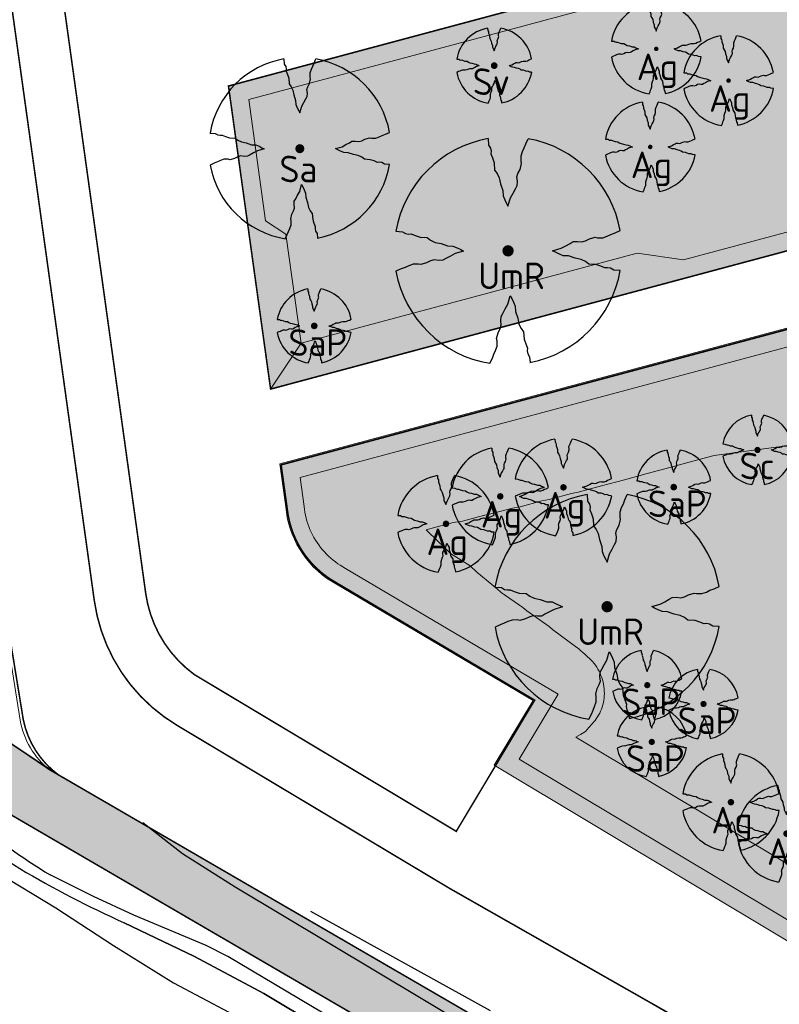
# Model space of a CAD drawing. Header units: metres. Extents: x 102000 to 105000, y 414600 to 420766.
# Tile 97 of 256: x 102965 to 103015, y 418206 to 418271. Entities that reach past the tile are written whole.
import ezdxf

# ---------------------------------------------------------------- set-up
doc = ezdxf.new("R2010")
doc.units = ezdxf.units.M
doc.layers.get('0').update_dxf_attribs({"color": 8})
for name, color, linetype, lineweight in [('00-Ontwerp DKIV', 8, 'Continuous', 0), ('N-GV-GR-BOOM-S', 7, 'Continuous', 25), ('N-WE-GR-BOOM-T35-500', 50, 'Continuous', 35), ('N-WE-GR-GRAS-A', 252, 'Continuous', 18), ('N-WE-GR-GRAS-G', 8, 'Continuous', 18), ('N-WE-GR-OEVERBEPLANTING-A', 252, 'Continuous', 18), ('N-WE-GR-OEVERBEPLANTING-G', 7, 'Continuous', 18)]:
    doc.layers.add(name, color=color, linetype=linetype, lineweight=lineweight)
doc.layers.add('N-WE-GW-WATERGANG_SLOOT_INSTEEK-G', color=7, linetype='Continuous', lineweight=5, true_color=0x00ff01)
doc.styles.add('NLCS-ISO-M500-T35', font='NLCS-ISO.ttf', dxfattribs={"height": 1.75})
pattern_1 = [(0, (0, 0), (2.5, 2.5), [0.3, -2]), (45, (1, 0.5), (-0.2828427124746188, 4.666904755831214), [0.3, -2]), (29.99999999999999, (0.1999999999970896, 0.2999999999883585), (0.5686533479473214, 3.215063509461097), [0.3, -2]), (15, (0.8000000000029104, 1.200000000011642), (0.9640675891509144, 1.811235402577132), [0.3, -2]), (135, (0.3999999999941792, 5), (-0.07071067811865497, -1.626345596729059), [0.3, -2]), (150, (3, 1), (0.5392304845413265, -1.466025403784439), [0.3, -2]), (165, (0.6000000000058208, 0.09999999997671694), (0.358630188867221, -1.752536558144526), [0.3, -2]), (85, (1, 1), (-2.18169349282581, 2.600041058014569), [0.3, -2]), (99.99999999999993, (0, 0), (-2.780294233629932, 1.946782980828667), [0.2999999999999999, -2])]
pattern_2 = [(59.99999999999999, (104972.4852987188, 420070.8931537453), (-0.2886752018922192, 0.4999998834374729), [0.144338, -0.4330130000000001]), (120, (104972.4852987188, 420070.8931537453), (-0.5773502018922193, -1.165625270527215e-07), [0.1443379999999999, -0.4330129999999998]), (270, (104972.4852987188, 420070.8931537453), (0.288675, -0.5000000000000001), [0.125, -0.875])]

# ---------------------------------------------------------------- blocks, each defined once
blk = doc.blocks.new('N-SGR-BOOM_1E GROOTTE')
at = {"ltscale": 0.1}
h = blk.add_hatch(color=256, dxfattribs=at)
edge = h.paths.add_edge_path()
edge.add_arc((-0.001990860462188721, 0.003386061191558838), 0.15, 0, 360)
at = {"flags": 128}
for points in [[(-0.524, 2.9575), (-0.514, 2.7865), (-0.463, 2.7055), (-0.451, 2.6245), (-0.454, 2.5555), (-0.41, 2.4485), (-0.369, 2.3205), (-0.356, 2.1315), (-0.288, 2.0405), (-0.234, 1.9285), (-0.203, 1.7705), (-0.139, 1.5935), (-0.134, 1.4535), (-0.085, 1.3455), (-0.039, 1.2505), (-0.004, 1.1785), (0.06100000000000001, 1.3985), (0.129, 1.5215), (0.191, 1.6395), (0.24, 1.7205), (0.246, 1.8335), (0.231, 1.9505), (0.258, 2.0405), (0.313, 2.1495), (0.354, 2.2995), (0.34, 2.3615), (0.339, 2.5025), (0.381, 2.6195), (0.426, 2.7135), (0.467, 2.8215), (0.53, 2.9555)], [(2.952, -0.5145000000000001), (2.779, -0.5045000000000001), (2.697, -0.4545), (2.618, -0.4415), (2.55, -0.4475), (2.439, -0.4015), (2.313, -0.3605), (2.125, -0.3465), (2.034, -0.2805), (1.92, -0.2245), (1.763, -0.1925), (1.588, -0.1305), (1.446, -0.1255), (1.339, -0.0775), (1.244, -0.0305), (1.172, 0.005500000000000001), (1.392, 0.0695), (1.515, 0.1365), (1.632, 0.1995), (1.712, 0.2495), (1.824, 0.2535), (1.944, 0.2385), (2.034, 0.2665), (2.142, 0.3195), (2.292, 0.3635), (2.354, 0.3495), (2.494, 0.3485), (2.612, 0.3885), (2.706, 0.4365), (2.815, 0.4755), (2.95, 0.5385)], [(-2.958, 0.5175000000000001), (-2.785, 0.5075000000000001), (-2.702, 0.4585), (-2.622, 0.4455), (-2.554, 0.4515), (-2.446, 0.4055), (-2.32, 0.3645), (-2.13, 0.3505), (-2.041, 0.2835), (-1.924, 0.2255), (-1.766, 0.1955), (-1.593, 0.1345), (-1.453, 0.1295), (-1.344, 0.0805), (-1.25, 0.0355), (-1.177, -0.0015), (-1.397, -0.0655), (-1.521, -0.1335), (-1.638, -0.1955), (-1.719, -0.2455), (-1.831, -0.2495), (-1.949, -0.2355), (-2.041, -0.2625), (-2.149, -0.3165), (-2.297, -0.3585), (-2.359, -0.3455), (-2.501, -0.3465), (-2.617, -0.3875), (-2.711, -0.4315), (-2.82, -0.4705), (-2.954, -0.5355)], [(-0.479, -2.9585), (-0.414, -2.8235), (-0.373, -2.7165), (-0.33, -2.6225), (-0.289, -2.5045), (-0.288, -2.3645), (-0.303, -2.3005), (-0.26, -2.1515), (-0.208, -2.0425), (-0.18, -1.9525), (-0.193, -1.8345), (-0.188, -1.7235), (-0.138, -1.6425), (-0.075, -1.5255), (-0.007, -1.4015), (0.055, -1.1805), (0.093, -1.2535), (0.137, -1.3475), (0.186, -1.4565), (0.192, -1.5955), (0.254, -1.7715), (0.284, -1.9305), (0.34, -2.0425), (0.407, -2.1335), (0.422, -2.3225), (0.463, -2.4495), (0.508, -2.5585), (0.502, -2.6255), (0.516, -2.7085), (0.5650000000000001, -2.7875), (0.5760000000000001, -2.9405)]]:
    blk.add_lwpolyline(points, dxfattribs=at)
for start, end in [(100.0002194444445, 170.1098166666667), (10.29992500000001, 79.79196666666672), (281.0945583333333, 350.0620888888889), (190.3241250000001, 260.8432527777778)]:
    blk.add_arc((-0.001990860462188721, 0.003386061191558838), 2.999994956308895, start, end)
blk = doc.blocks.new('N-SGR-BOOM_3E GROOTTE')
at = {"ltscale": 0.1}
h = blk.add_hatch(color=256, dxfattribs=at)
edge = h.paths.add_edge_path()
edge.add_arc((-0.001990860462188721, 0.003386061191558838), 0.15, 0, 360)
at = {"flags": 128}
for points in [[(-0.2956210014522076, 1.665075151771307), (-0.2899960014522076, 1.568887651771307), (-0.2613085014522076, 1.523325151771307), (-0.2545585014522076, 1.477762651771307), (-0.2562460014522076, 1.438950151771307), (-0.2314960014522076, 1.378762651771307), (-0.2084335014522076, 1.306762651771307), (-0.2011210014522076, 1.200450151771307), (-0.1628710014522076, 1.149262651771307), (-0.1324960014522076, 1.086262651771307), (-0.1150585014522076, 0.9973876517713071), (-0.07905850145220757, 0.8978251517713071), (-0.07624600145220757, 0.8190751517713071), (-0.04868350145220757, 0.758325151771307), (-0.02280850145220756, 0.7048876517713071), (-0.003121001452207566, 0.664387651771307), (0.03344149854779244, 0.788137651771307), (0.07169149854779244, 0.8573251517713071), (0.1065664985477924, 0.923700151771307), (0.1341289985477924, 0.969262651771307), (0.1375039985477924, 1.032825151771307), (0.1290664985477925, 1.098637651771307), (0.1442539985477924, 1.149262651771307), (0.1751914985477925, 1.210575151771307), (0.1982539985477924, 1.294950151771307), (0.1903789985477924, 1.329825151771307), (0.1898164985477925, 1.409137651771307), (0.2134414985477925, 1.474950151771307), (0.2387539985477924, 1.527825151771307), (0.2618164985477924, 1.588575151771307), (0.2972539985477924, 1.663950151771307)], [(-1.664746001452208, 0.292575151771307), (-1.567433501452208, 0.286950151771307), (-1.520746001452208, 0.259387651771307), (-1.475746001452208, 0.252075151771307), (-1.437496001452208, 0.255450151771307), (-1.376746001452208, 0.229575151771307), (-1.305871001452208, 0.206512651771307), (-1.198996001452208, 0.198637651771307), (-1.148933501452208, 0.160950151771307), (-1.083121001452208, 0.128325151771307), (-0.9942460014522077, 0.111450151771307), (-0.8969335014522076, 0.07713765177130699), (-0.8181835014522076, 0.074325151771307), (-0.7568710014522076, 0.04676265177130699), (-0.7039960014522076, 0.02145015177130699), (-0.6629335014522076, 0.0006376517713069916), (-0.7866835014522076, -0.03536234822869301), (-0.8564335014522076, -0.07361234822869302), (-0.9222460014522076, -0.108487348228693), (-0.9678085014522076, -0.136612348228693), (-1.030808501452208, -0.138862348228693), (-1.097183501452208, -0.130987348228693), (-1.148933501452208, -0.146174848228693), (-1.209683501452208, -0.176549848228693), (-1.292933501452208, -0.200174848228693), (-1.327808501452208, -0.192862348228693), (-1.407683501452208, -0.193424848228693), (-1.472933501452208, -0.216487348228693), (-1.525808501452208, -0.241237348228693), (-1.587121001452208, -0.263174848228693), (-1.662496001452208, -0.299737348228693)], [(1.659628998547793, -0.287924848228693), (1.562316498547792, -0.282299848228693), (1.516191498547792, -0.254174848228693), (1.471753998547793, -0.246862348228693), (1.433503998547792, -0.250237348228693), (1.371066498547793, -0.224362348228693), (1.300191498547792, -0.201299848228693), (1.194441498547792, -0.193424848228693), (1.143253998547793, -0.156299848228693), (1.079128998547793, -0.124799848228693), (0.9908164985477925, -0.106799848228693), (0.8923789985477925, -0.07192484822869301), (0.8125039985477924, -0.06911234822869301), (0.7523164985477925, -0.04211234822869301), (0.6988789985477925, -0.01567484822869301), (0.6583789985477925, 0.004575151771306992), (0.7821289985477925, 0.04057515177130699), (0.8513164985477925, 0.07826265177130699), (0.9171289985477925, 0.113700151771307), (0.9621289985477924, 0.141825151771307), (1.025128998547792, 0.144075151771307), (1.092628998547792, 0.135637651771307), (1.143253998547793, 0.151387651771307), (1.204003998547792, 0.181200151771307), (1.288378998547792, 0.205950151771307), (1.323253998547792, 0.198075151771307), (1.402003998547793, 0.197512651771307), (1.468378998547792, 0.220012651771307), (1.521253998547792, 0.247012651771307), (1.582566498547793, 0.268950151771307), (1.658503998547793, 0.304387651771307)], [(-0.2703085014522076, -1.662674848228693), (-0.2337460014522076, -1.586737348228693), (-0.2106835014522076, -1.526549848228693), (-0.1864960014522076, -1.473674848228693), (-0.1634335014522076, -1.407299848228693), (-0.1628710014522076, -1.328549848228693), (-0.1713085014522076, -1.292549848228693), (-0.1471210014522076, -1.208737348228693), (-0.1178710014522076, -1.147424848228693), (-0.1021210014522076, -1.096799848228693), (-0.1094335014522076, -1.030424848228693), (-0.1066210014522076, -0.967987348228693), (-0.07849600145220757, -0.9224248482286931), (-0.04305850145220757, -0.856612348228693), (-0.004808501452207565, -0.786862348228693), (0.03006649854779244, -0.662549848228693), (0.05144149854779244, -0.703612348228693), (0.07619149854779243, -0.756487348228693), (0.1037539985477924, -0.817799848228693), (0.1071289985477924, -0.8959873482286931), (0.1420039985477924, -0.9949873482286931), (0.1588789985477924, -1.084424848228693), (0.1903789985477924, -1.147424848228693), (0.2280664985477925, -1.198612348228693), (0.2365039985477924, -1.304924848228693), (0.2595664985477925, -1.376362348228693), (0.2848789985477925, -1.437674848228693), (0.2815039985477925, -1.475362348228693), (0.2893789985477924, -1.522049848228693), (0.3169414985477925, -1.566487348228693), (0.3231289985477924, -1.652549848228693)]]:
    blk.add_lwpolyline(points, dxfattribs=at)
for start, end in [(100.0002194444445, 170.1098166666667), (10.29992500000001, 79.79196666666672), (190.3241250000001, 260.8432527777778), (281.0945583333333, 350.0620888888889)]:
    blk.add_arc((-0.001990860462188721, 0.003386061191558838), 1.687497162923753, start, end)
blk = doc.blocks.new('N-SGR-BOOM_2E GROOTTE')
at = {"ltscale": 0.1}
h = blk.add_hatch(color=256, dxfattribs=at)
edge = h.paths.add_edge_path()
edge.add_arc((-0.001990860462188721, 0.003386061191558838), 0.15, 0, 360)
at = {"flags": 128}
for points in [[(-0.3934977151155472, 2.21897151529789), (-0.3859977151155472, 2.09072151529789), (-0.3477477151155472, 2.02997151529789), (-0.3387477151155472, 1.96922151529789), (-0.3409977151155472, 1.91747151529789), (-0.3079977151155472, 1.83722151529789), (-0.2772477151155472, 1.74122151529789), (-0.2674977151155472, 1.59947151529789), (-0.2164977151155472, 1.53122151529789), (-0.1759977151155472, 1.44722151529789), (-0.1527477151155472, 1.32872151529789), (-0.1047477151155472, 1.19597151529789), (-0.1009977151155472, 1.09097151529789), (-0.06424771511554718, 1.00997151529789), (-0.02974771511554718, 0.9387215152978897), (-0.003497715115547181, 0.8847215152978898), (0.04525228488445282, 1.04972151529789), (0.09625228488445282, 1.14197151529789), (0.1427522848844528, 1.23047151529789), (0.1795022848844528, 1.29122151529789), (0.1840022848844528, 1.37597151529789), (0.1727522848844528, 1.46372151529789), (0.1930022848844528, 1.53122151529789), (0.2342522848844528, 1.61297151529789), (0.2650022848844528, 1.72547151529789), (0.2545022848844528, 1.77197151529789), (0.2537522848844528, 1.87772151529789), (0.2852522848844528, 1.96547151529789), (0.3190022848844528, 2.03597151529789), (0.3497522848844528, 2.11697151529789), (0.3970022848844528, 2.21747151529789)], [(-2.218997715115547, 0.3889715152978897), (-2.089247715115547, 0.3814715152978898), (-2.026997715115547, 0.3447215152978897), (-1.966997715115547, 0.3349715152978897), (-1.915997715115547, 0.3394715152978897), (-1.834997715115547, 0.3049715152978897), (-1.740497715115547, 0.2742215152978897), (-1.597997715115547, 0.2637215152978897), (-1.531247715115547, 0.2134715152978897), (-1.443497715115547, 0.1699715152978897), (-1.324997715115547, 0.1474715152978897), (-1.195247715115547, 0.1017215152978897), (-1.090247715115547, 0.09797151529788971), (-1.008497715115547, 0.06122151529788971), (-0.9379977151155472, 0.02747151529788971), (-0.8832477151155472, -0.0002784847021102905), (-1.048247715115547, -0.04827848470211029), (-1.141247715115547, -0.0992784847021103), (-1.228997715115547, -0.1457784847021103), (-1.289747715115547, -0.1832784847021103), (-1.373747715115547, -0.1862784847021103), (-1.462247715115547, -0.1757784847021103), (-1.531247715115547, -0.1960284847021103), (-1.612247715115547, -0.2365284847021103), (-1.723247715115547, -0.2680284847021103), (-1.769747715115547, -0.2582784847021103), (-1.876247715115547, -0.2590284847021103), (-1.963247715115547, -0.2897784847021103), (-2.033747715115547, -0.3227784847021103), (-2.115497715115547, -0.3520284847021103), (-2.215997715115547, -0.4007784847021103)], [(2.213502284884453, -0.3850284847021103), (2.083752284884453, -0.3775284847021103), (2.022252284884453, -0.3400284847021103), (1.963002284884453, -0.3302784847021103), (1.912002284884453, -0.3347784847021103), (1.828752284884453, -0.3002784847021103), (1.734252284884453, -0.2695284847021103), (1.593252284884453, -0.2590284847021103), (1.525002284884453, -0.2095284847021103), (1.439502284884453, -0.1675284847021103), (1.321752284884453, -0.1435284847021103), (1.190502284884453, -0.0970284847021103), (1.084002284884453, -0.0932784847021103), (1.003752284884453, -0.05727848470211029), (0.9325022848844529, -0.02202848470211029), (0.8785022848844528, 0.00497151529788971), (1.043502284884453, 0.05297151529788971), (1.135752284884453, 0.1032215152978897), (1.223502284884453, 0.1504715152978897), (1.283502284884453, 0.1879715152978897), (1.367502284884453, 0.1909715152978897), (1.457502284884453, 0.1797215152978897), (1.525002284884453, 0.2007215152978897), (1.606002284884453, 0.2404715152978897), (1.718502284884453, 0.2734715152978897), (1.765002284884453, 0.2629715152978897), (1.870002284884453, 0.2622215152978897), (1.958502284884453, 0.2922215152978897), (2.029002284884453, 0.3282215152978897), (2.110752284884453, 0.3574715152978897), (2.212002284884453, 0.4047215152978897)], [(-0.3597477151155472, -2.21802848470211), (-0.3109977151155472, -2.11677848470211), (-0.2802477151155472, -2.036528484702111), (-0.2479977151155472, -1.96602848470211), (-0.2172477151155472, -1.87752848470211), (-0.2164977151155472, -1.77252848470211), (-0.2277477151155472, -1.72452848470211), (-0.1954977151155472, -1.61277848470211), (-0.1564977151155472, -1.53102848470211), (-0.1354977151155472, -1.46352848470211), (-0.1452477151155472, -1.37502848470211), (-0.1414977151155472, -1.29177848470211), (-0.1039977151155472, -1.23102848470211), (-0.05674771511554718, -1.14327848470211), (-0.005747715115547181, -1.05027848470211), (0.04075228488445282, -0.8845284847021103), (0.06925228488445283, -0.9392784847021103), (0.1022522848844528, -1.00977848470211), (0.1390022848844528, -1.09152848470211), (0.1435022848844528, -1.19577848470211), (0.1900022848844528, -1.32777848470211), (0.2125022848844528, -1.44702848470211), (0.2545022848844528, -1.53102848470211), (0.3047522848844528, -1.59927848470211), (0.3160022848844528, -1.74102848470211), (0.3467522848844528, -1.83627848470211), (0.3805022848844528, -1.91802848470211), (0.3760022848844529, -1.96827848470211), (0.3865022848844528, -2.03052848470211), (0.4232522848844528, -2.08977848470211), (0.4315022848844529, -2.20452848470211)]]:
    blk.add_lwpolyline(points, dxfattribs=at)
for start, end in [(100.0002194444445, 170.1098166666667), (10.29992500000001, 79.79196666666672), (190.3241250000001, 260.8432527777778), (281.0945583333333, 350.0620888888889)]:
    blk.add_arc((-0.001990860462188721, 0.003386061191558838), 2.249996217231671, start, end)

msp = doc.modelspace()

# ---------------------------------------------------------------- hatches: boundary and pattern name
at = {"layer": '00-Ontwerp DKIV', "transparency": 33554623}
h = msp.add_hatch(color=256, dxfattribs=at)
h.dxf.hatch_style = 1
edge = h.paths.add_edge_path()
edge.add_line((103241.9131197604, 418172.8425901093), (103237.0406404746, 418169.0625382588))
edge.add_line((103237.0406404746, 418169.0625382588), (103224.7207035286, 418159.5047756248))
edge.add_line((103224.7207035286, 418159.5047756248), (103195.2889028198, 418136.6716908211))
edge.add_line((103195.2889028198, 418136.6716908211), (103174.0736316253, 418118.9786405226))
edge.add_line((103174.0736316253, 418118.9786405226), (103159.5549371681, 418107.6666447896))
edge.add_arc((103154.6380848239, 418113.9773141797), 7.999999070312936, 239.3557754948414, 307.92334175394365, ccw=False)
edge.add_line((103150.5604401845, 418107.0945240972), (103131.3909357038, 418118.4512788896))
edge.add_line((103131.3909357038, 418118.4512788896), (103050.6966157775, 418168.0179136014))
edge.add_line((103050.6966157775, 418168.0179136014), (102961.6819844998, 418219.857299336))
edge.add_arc((102976.7791524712, 418245.7817186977), 29.99999999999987, 197.9141609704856, 239.7854816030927, ccw=False)
edge.add_line((102948.2336001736, 418236.55396469), (102929.4861876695, 418296.4051814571))
edge.add_line((102929.4861876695, 418296.4051814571), (102902.9877062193, 418381.0216131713))
edge.add_line((102902.9877062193, 418381.0216131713), (102900.7266823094, 418389.5486772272))
edge.add_line((102900.7266823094, 418389.5486772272), (102895.3743327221, 418414.5824286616))
edge.add_line((102895.3743327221, 418414.5824286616), (102885.6588766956, 418462.0334900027))
edge.add_line((102885.6588766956, 418462.0334900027), (102882.4509269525, 418479.3733904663))
edge.add_line((102882.4509269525, 418479.3733904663), (102872.3642225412, 418525.4253037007))
edge.add_line((102872.3642225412, 418525.4253037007), (102857.3462328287, 418587.9850177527))
edge.add_line((102857.3462328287, 418587.9850177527), (102844.7730048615, 418638.8366922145))
edge.add_line((102844.7730048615, 418638.8366922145), (102835.5658846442, 418673.8186302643))
edge.add_line((102835.5658846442, 418673.8186302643), (102826.3591972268, 418710.3748085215))
edge.add_line((102826.3591972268, 418710.3748085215), (102819.4571453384, 418736.3638408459))
edge.add_line((102819.4571453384, 418736.3638408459), (102810.252544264, 418770.5236108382))
edge.add_line((102810.252544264, 418770.5236108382), (102790.875908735, 418834.3267096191))
edge.add_line((102790.875908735, 418834.3267096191), (102768.8902328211, 418906.5949185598))
edge.add_line((102768.8902328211, 418906.5949185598), (102754.8700659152, 418952.2635064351))
edge.add_line((102754.8700659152, 418952.2635064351), (102740.9232739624, 418998.1067016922))
edge.add_line((102740.9232739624, 418998.1067016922), (102726.8498609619, 419048.9763301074))
edge.add_line((102726.8498609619, 419048.9763301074), (102713.8730159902, 419098.9603615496))
edge.add_line((102713.8730159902, 419098.9603615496), (102704.4025370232, 419137.6210568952))
edge.add_line((102704.4025370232, 419137.6210568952), (102698.3227930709, 419162.9847069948))
edge.add_line((102698.3227930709, 419162.9847069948), (102685.2534543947, 419221.2753584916))
edge.add_line((102685.2534543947, 419221.2753584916), (102677.0922743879, 419258.6159082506))
edge.add_line((102677.0922743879, 419258.6159082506), (102673.6520203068, 419274.478539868))
edge.add_arc((102892.4774640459, 419328.1307181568), 225.3067488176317, 180.9500205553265, 193.7761668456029, ccw=False)
edge.add_line((102667.2016862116, 419324.3950811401), (102667.1931324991, 419324.3950145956))
edge.add_line((102667.1931324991, 419324.3950145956), (102667.2017645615, 419323.2854386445))
edge.add_line((102667.2017645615, 419323.2854386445), (102667.1931324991, 419324.3950145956))
edge.add_line((102667.1931324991, 419324.3950145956), (102667.0341468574, 419344.8312250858))
edge.add_line((102667.0341468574, 419344.8312250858), (102670.5355920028, 419344.8584649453))
edge.add_line((102670.5355920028, 419344.8584649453), (102670.7016490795, 419324.417170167))
edge.add_arc((102870.4450583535, 419326.0398074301), 199.7500000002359, 180.4654382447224, 192.2357249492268)
edge.add_line((102675.2325914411, 419283.705952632), (102680.5121660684, 419259.3604543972))
edge.add_line((102680.5121660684, 419259.3604543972), (102688.6707272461, 419222.0318867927))
edge.add_line((102688.6707272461, 419222.0318867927), (102701.7323752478, 419163.7755365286))
edge.add_line((102701.7323752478, 419163.7755365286), (102707.8040947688, 419138.4453629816))
edge.add_line((102707.8040947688, 419138.4453629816), (102717.2667675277, 419099.8165343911))
edge.add_line((102717.2667675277, 419099.8165343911), (102730.2305636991, 419049.8827641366))
edge.add_line((102730.2305636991, 419049.8827641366), (102744.2846954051, 418999.0828297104))
edge.add_line((102744.2846954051, 418999.0828297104), (102758.2176468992, 418953.2851281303))
edge.add_line((102758.2176468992, 418953.2851281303), (102772.2387074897, 418907.6136027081))
edge.add_line((102772.2387074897, 418907.6136027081), (102794.2243834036, 418835.3453937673))
edge.add_line((102794.2243834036, 418835.3453937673), (102813.6068374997, 418771.5231371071))
edge.add_line((102813.6068374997, 418771.5231371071), (102822.8398847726, 418737.2622137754))
edge.add_line((102822.8398847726, 418737.2622137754), (102829.7477150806, 418711.2514233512))
edge.add_line((102829.7477150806, 418711.2514233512), (102838.9553529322, 418674.6914712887))
edge.add_line((102838.9553529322, 418674.6914712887), (102848.1644009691, 418639.7022085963))
edge.add_line((102848.1644009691, 418639.7022085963), (102860.7467689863, 418588.813567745))
edge.add_line((102860.7467689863, 418588.813567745), (102875.7756934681, 418526.2083032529))
edge.add_line((102875.7756934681, 418526.2083032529), (102885.8821181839, 418480.0663548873))
edge.add_line((102885.8821181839, 418480.0663548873), (102889.0944200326, 418462.7029300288))
edge.add_line((102889.0944200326, 418462.7029300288), (102898.8001530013, 418415.2993568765))
edge.add_line((102898.8001530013, 418415.2993568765), (102904.1315561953, 418390.363574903))
edge.add_line((102904.1315561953, 418390.363574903), (102906.370795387, 418381.9186681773))
edge.add_line((102906.370795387, 418381.9186681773), (102927.4990492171, 418314.4594239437))
edge.add_line((102927.4990492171, 418314.4594239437), (102951.4375841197, 418238.0445514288))
edge.add_line((102951.4375841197, 418238.0445514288), (102951.5765119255, 418237.6010760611))
edge.add_arc((102975.290641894, 418245.5156221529), 25.00000000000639, 198.4563346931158, 228.3847819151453)
edge.add_arc((102959.0437761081, 418227.177399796), 0.5010459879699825, 224.6819181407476, 239.4933732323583)
edge.add_line((102958.7894261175, 418226.745713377), (102966.6325121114, 418221.423745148))
edge.add_line((102966.6325121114, 418221.423745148), (103052.7501916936, 418171.4508469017))
edge.add_line((103052.7501916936, 418171.4508469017), (103133.4557704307, 418121.8772964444))
edge.add_line((103133.4557704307, 418121.8772964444), (103152.5992619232, 418110.535920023))
edge.add_arc((103154.6380847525, 418113.9773153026), 4.000000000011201, 239.3557709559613, 307.9233372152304)
edge.add_line((103157.0965109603, 418110.8219800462), (103171.5510412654, 418122.083983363))
edge.add_line((103171.5510412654, 418122.083983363), (103192.8160434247, 418139.8159631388))
edge.add_line((103192.8160434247, 418139.8159631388), (103226.3719450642, 418165.8429789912))
edge.add_line((103226.3719450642, 418165.8429789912), (103230.5305919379, 418169.0685566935))
edge.add_line((103230.5305919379, 418169.0685566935), (103233.8772415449, 418171.6643237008))
edge.add_line((103233.8772415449, 418171.6643237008), (103245.9867525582, 418181.0568424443))
edge.add_arc((103225.1411236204, 418201.2100984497), 28.994723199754, 315.9674964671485, 341.3535761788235)
edge.add_line((103252.6139040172, 418191.9396987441), (103246.3527699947, 418169.469180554))
edge.add_arc((103243.4319817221, 418170.2333672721), 3.01910342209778, 345.3379566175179, 480.2042318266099)
at = {"layer": 'N-WE-GR-GRAS-A'}
h = msp.add_hatch(dxfattribs=at)
h.set_pattern_fill('AGR-GRAS_01-SO', color=256, scale=0.1, pattern_type=2)
h.set_pattern_definition(pattern_1)
h.paths.add_polyline_path([(102983.1748358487, 418249.521760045), (102982.1759135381, 418256.7078611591), (102980.8413526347, 418257.5928671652), (102979.7314389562, 418265.5774239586), (103039.4668493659, 418281.5677823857), (103044.0178962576, 418264.5663714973), (103008.3758679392, 418255.0254843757), (103005.3091832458, 418255.4468243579)])
h = msp.add_hatch(dxfattribs=at)
h.set_pattern_fill('AGR-GRAS_01-SO', color=256, scale=0.1, pattern_type=2)
h.set_pattern_definition(pattern_1)
h.paths.add_polyline_path([(102997.553193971, 418222.1379435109), (103000.1038239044, 418226.4041671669), (102986.1000314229, 418234.6965581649), (102985.9286925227, 418234.792654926), (102985.7610939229, 418234.895135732), (102985.5974733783, 418235.003855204), (102985.4380630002, 418235.1186591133), (102985.2830889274, 418235.2393845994), (102985.1327710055, 418235.3658604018), (102984.9873224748, 418235.4979071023), (102984.8469496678, 418235.6353373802), (102984.7118517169, 418235.7779562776), (102984.5822202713, 418235.9255614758), (102984.4582392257, 418236.0779435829), (102984.3400844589, 418236.2348864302), (102984.2279235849, 418236.3961673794), (102984.1219157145, 418236.561557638), (102984.02221123, 418236.7308225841), (102983.9289515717, 418236.9037220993), (102983.8422690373, 418237.0800109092), (102983.7622865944, 418237.2594389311), (102983.6891177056, 418237.4417516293), (102983.622866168, 418237.6266903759), (102983.5636259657, 418237.8139928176), (102983.5114811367, 418238.003393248), (102983.4665056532, 418238.1946229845), (102983.4287633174, 418238.3874107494), (102983.3983076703, 418238.581483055), (102983.3751819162, 418238.7765645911), (102983.1098363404, 418240.6854218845), (103045.9868728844, 418257.5167509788), (103054.8115284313, 418224.5096744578), (103026.8587567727, 418217.0234484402), (103021.3501296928, 418207.8846514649)])
at = {"layer": 'N-WE-GR-OEVERBEPLANTING-A'}
h = msp.add_hatch(dxfattribs=at)
h.set_pattern_fill('AGR-BEPLANTING_SOORT_01-SO', color=256, scale=0.1, pattern_type=2)
h.set_pattern_definition(pattern_2)
h.paths.add_polyline_path([(102981.1716622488, 418246.5010379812), (102983.1748358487, 418249.521760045), (102982.1759135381, 418256.7078611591), (102980.8413526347, 418257.5928671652), (102979.7314389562, 418265.5774239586), (103039.4668493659, 418281.5677823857), (103040.3157378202, 418283.0372681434), (102978.3968780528, 418266.4624299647)])
h = msp.add_hatch(dxfattribs=at)
h.set_pattern_fill('AGR-BEPLANTING_SOORT_01-SO', color=256, scale=0.1, pattern_type=2)
h.set_pattern_definition(pattern_2)
h.paths.add_polyline_path([(102981.1716622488, 418246.5010379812), (102983.1748358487, 418249.521760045), (103005.3091832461, 418255.4468243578), (103008.3758679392, 418255.0254843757), (103044.0178962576, 418264.5663714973), (103039.4668493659, 418281.5677823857), (103040.3157378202, 418283.0372681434), (103045.4873820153, 418263.717483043)])
h = msp.add_hatch(dxfattribs=at)
h.set_pattern_fill('AGR-BEPLANTING_SOORT_01-SO', color=256, scale=0.1, pattern_type=2)
h.set_pattern_definition([(59.99999999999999, (0, 0), (-0.2886752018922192, 0.4999998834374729), [0.144338, -0.4330130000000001]), (120, (0, 0), (-0.5773502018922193, -1.165625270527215e-07), [0.1443379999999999, -0.4330129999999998]), (270, (0, 0), (0.288675, -0.5000000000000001), [0.125, -0.875])])
edge = h.paths.add_edge_path()
edge.add_line((102981.7771955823, 418241.5709418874), (103046.836118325, 418258.9863322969))
edge.add_line((103046.836118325, 418258.9863322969), (103056.2806195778, 418223.6608316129))
edge.add_line((103056.2806195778, 418223.6608316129), (103027.6366598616, 418215.9894937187))
edge.add_line((103027.6366598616, 418215.9894937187), (103021.7601074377, 418206.2403096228))
edge.add_line((103021.7601074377, 418206.2403096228), (102995.907949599, 418221.7245870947))
edge.add_line((102995.907949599, 418221.7245870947), (102998.4554824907, 418225.9856305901))
edge.add_line((102998.4554824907, 418225.9856305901), (102985.508965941, 418233.6519522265))
edge.add_arc((102988.5723047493, 418239.2977734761), 6.42334354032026, 187.8746050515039, 241.5163993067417, ccw=False)
edge.add_line((102982.2095315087, 418238.4177399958), (102981.7771955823, 418241.5709418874))
h.paths.add_polyline_path([(102997.553193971, 418222.1379435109), (103000.1038239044, 418226.4041671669), (102986.1000314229, 418234.6965581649), (102985.9286925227, 418234.792654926), (102985.7610939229, 418234.895135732), (102985.5974733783, 418235.003855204), (102985.4380630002, 418235.1186591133), (102985.2830889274, 418235.2393845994), (102985.1327710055, 418235.3658604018), (102984.9873224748, 418235.4979071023), (102984.8469496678, 418235.6353373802), (102984.7118517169, 418235.7779562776), (102984.5822202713, 418235.9255614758), (102984.4582392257, 418236.0779435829), (102984.3400844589, 418236.2348864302), (102984.2279235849, 418236.3961673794), (102984.1219157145, 418236.561557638), (102984.02221123, 418236.7308225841), (102983.9289515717, 418236.9037220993), (102983.8422690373, 418237.0800109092), (102983.7622865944, 418237.2594389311), (102983.6891177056, 418237.4417516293), (102983.622866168, 418237.6266903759), (102983.5636259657, 418237.8139928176), (102983.5114811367, 418238.003393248), (102983.4665056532, 418238.1946229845), (102983.4287633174, 418238.3874107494), (102983.3983076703, 418238.581483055), (102983.3751819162, 418238.7765645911), (102983.1098363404, 418240.6854218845), (103045.9868728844, 418257.5167509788), (103054.8115284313, 418224.5096744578), (103026.8587567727, 418217.0234484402), (103021.3501296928, 418207.8846514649)], flags=16)

# ---------------------------------------------------------------- linework, layer by layer
for p, q in [((102975.375, 418215.904), (102972.747, 418217.929)), ((102978.83, 418213.709), (102975.375, 418215.904)), ((102962.678, 418214.968), (102967.025, 418212.34)), ((102969.5, 418213.076), (102966.652, 418214.501)), ((102994.923, 418204.088), (102978.83, 418213.709)), ((102972.171, 418211.847), (102969.5, 418213.076)), ((102967.025, 418212.34), (102970.822, 418209.852)), ((102983.799, 418212.125), (102995.629, 418205.567)), ((102971.523, 418211.352), (102976.166, 418209.137)), ((102976.166, 418209.137), (102971.523, 418211.352)), ((102976.917, 418209.851), (102972.171, 418211.847)), ((102970.822, 418209.852), (102974.779, 418207.405)), ((102978.356, 418209.126), (102976.917, 418209.851)), ((102976.166, 418209.137), (102980.73, 418206.701)), ((102980.73, 418206.701), (102976.166, 418209.137)), ((102986.917, 418204.06), (102978.356, 418209.126)), ((102974.779, 418207.405), (102980.66, 418204.289)), ((102980.73, 418206.701), (102991.9252993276, 418200)), ((102991.9252993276, 418200), (102980.73, 418206.701))]:
    msp.add_line(p, q)
for centre, radius, start, end in [((102990.6411265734, 418253.8964976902), 46.85046391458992, 217.3810024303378, 236.2979306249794), ((102991.6654402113, 418255.2931768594), 47.85053692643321, 222.6427934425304, 238.4837036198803), ((103001.8537901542, 418278.2337064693), 73.43786143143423, 239.5577002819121, 245.6057533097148), ((103001.8537901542, 418278.2337064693), 73.4378614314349, 239.5577002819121, 245.6057533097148)]:
    msp.add_arc(centre, radius, start, end)
at = {"layer": '00-Ontwerp DKIV', "transparency": 33554687, "const_width": 0.1, "flags": 128}
for points in [[(103109.4937986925, 418341.2038970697), (102972.7385525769, 418304.7204721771, 0.3785063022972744), (102961.8186932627, 418288.253671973), (102969.5567196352, 418232.5874411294, 0.2271969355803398), (102975.005776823, 418224.3592159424), (102992.9919808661, 418213.6008248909), (103018.1250227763, 418199.3016341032), (103149.7973440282, 418120.8560410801, 0.2899423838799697)], [(103107.2536847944, 418337.1880619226), (102973.6229027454, 418301.4167886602, 0.3785063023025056), (102965.2061219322, 418288.724550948), (102972.9441484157, 418233.0583193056, 0.2033174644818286), (102976.1526005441, 418227.6971731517), (102993.3998461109, 418217.376155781), (102998.566545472, 418226.0140002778), (102985.5492637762, 418233.7222257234, -0.2290869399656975), (102982.3259559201, 418238.1976888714), (102981.8653582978, 418241.5106899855), (103046.7787942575, 418258.8871355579), (103056.1814559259, 418223.718128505), (103027.5841514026, 418216.0592856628), (103019.4130090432, 418202.5033832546), (103019.8460106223, 418202.2572684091), (103085.7303418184, 418163.0057736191), (103151.6146730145, 418123.754278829, 0.2836029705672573)]]:
    msp.add_lwpolyline(points, format="xyb", dxfattribs=at)
at = {"layer": '00-Ontwerp DKIV', "transparency": 33554687, "const_width": 0.1}
msp.add_lwpolyline([(102958.6875216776, 418226.8250791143), (102962.709591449, 418224.0856640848, 0.008409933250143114), (102967.1892666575, 418221.1006681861, -0.1865368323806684), (102964.8818151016, 418224.7295800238), (102953.2557747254, 418295.9647849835), (102949.3725058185, 418294.9252866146), (102960.3385886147, 418227.7337760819, -0.7059749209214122), (102958.6875216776, 418226.8250791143, 0.04880535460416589)], format="xyb", close=True, dxfattribs=at)
at = {"layer": '00-Ontwerp DKIV', "transparency": 33554687, "const_width": 0.1, "flags": 128}
msp.add_lwpolyline([(103045.4873820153, 418263.7174830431), (102981.1716622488, 418246.5010379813), (102978.3968780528, 418266.4624299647), (103040.3157378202, 418283.0372681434)], close=True, dxfattribs=at)
at = {"layer": '00-Ontwerp DKIV', "transparency": 33554687, "const_width": 0.1}
msp.add_lwpolyline([(102958.7894261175, 418226.745713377), (102966.6325121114, 418221.423745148), (102966.6325121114, 418221.423745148), (103052.7501916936, 418171.4508469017), (103133.4557704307, 418121.8772964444)], dxfattribs=at)
msp.add_lwpolyline([(103131.3909357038, 418118.4512788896), (103050.6966157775, 418168.0179136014), (102961.6819844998, 418219.857299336, -0.1847583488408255)], format="xyb", dxfattribs=at)
msp.add_lwpolyline([(103131.3909357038, 418118.4512788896), (103050.6966157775, 418168.0179136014), (102961.6819844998, 418219.857299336, -0.1847583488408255)], format="xyb", dxfattribs=at)
at = {"layer": 'N-WE-GR-GRAS-G'}
msp.add_lwpolyline([(102983.1748358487, 418249.521760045), (102982.1759135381, 418256.7078611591), (102980.8413526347, 418257.5928671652), (102979.7314389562, 418265.5774239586), (103039.4668493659, 418281.5677823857), (103044.0178962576, 418264.5663714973), (103008.3758679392, 418255.0254843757), (103005.3091832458, 418255.4468243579)], close=True, dxfattribs=at)
at = {"layer": 'N-WE-GR-GRAS-G', "color": 0}
for points in [[(102997.553193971, 418222.1379435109, -1.5), (103000.1038239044, 418226.4041671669, -1.100000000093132), (102986.1000314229, 418234.6965581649, -1.100000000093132), (102985.9286925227, 418234.792654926, -1.100000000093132), (102985.7610939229, 418234.895135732, -1.100000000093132), (102985.5974733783, 418235.003855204, -1.100000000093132), (102985.4380630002, 418235.1186591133, -1.100000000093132), (102985.2830889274, 418235.2393845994, -1.100000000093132), (102985.1327710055, 418235.3658604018, -1.100000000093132), (102984.9873224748, 418235.4979071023, -1.100000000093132), (102984.8469496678, 418235.6353373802, -1.100000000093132), (102984.7118517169, 418235.7779562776, -1.100000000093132), (102984.5822202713, 418235.9255614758, -1.100000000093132), (102984.4582392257, 418236.0779435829, -1.100000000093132), (102984.3400844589, 418236.2348864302, -1.100000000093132), (102984.2279235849, 418236.3961673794, -1.100000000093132), (102984.1219157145, 418236.561557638, -1.100000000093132), (102984.02221123, 418236.7308225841, -1.100000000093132), (102983.9289515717, 418236.9037220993, -1.100000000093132), (102983.8422690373, 418237.0800109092, -1.100000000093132), (102983.7622865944, 418237.2594389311, -1.100000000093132), (102983.6891177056, 418237.4417516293, -1.100000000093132), (102983.622866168, 418237.6266903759, -1.100000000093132), (102983.5636259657, 418237.8139928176, -1.100000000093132), (102983.5114811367, 418238.003393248, -1.100000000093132), (102983.4665056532, 418238.1946229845, -1.100000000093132), (102983.4287633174, 418238.3874107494, -1.100000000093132), (102983.3983076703, 418238.581483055, -1.100000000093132), (102983.3751819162, 418238.7765645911, -1.100000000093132), (102983.3751819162, 418238.7765645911, -1.100000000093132), (102983.1098363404, 418240.6854218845, -1.100000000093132), (103045.9868728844, 418257.5167509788, -1.100000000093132)], [(103021.3501296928, 418207.8846514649, -1.5), (102997.553193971, 418222.1379435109, -1.5)]]:
    msp.add_polyline3d(points, dxfattribs=at)
at = {"layer": 'N-WE-GR-GRAS-G'}
for points in [[(103001.2867348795, 418223.5721369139, 0.6499999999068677), (103001.585322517, 418223.7567039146, 0.6499999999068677), (103001.913469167, 418223.959542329, 0.6499999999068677), (103002.1218582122, 418224.2060047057, 0.6499999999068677), (103002.3546333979, 418224.4581482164, 0.6499999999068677), (103002.4494976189, 418224.5651332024, 0.6499999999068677), (103002.5394213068, 418224.6763030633, 0.6499999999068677), (103002.6242200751, 418224.7914298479, 0.6499999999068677), (103002.7037200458, 418224.9102774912, 0.6499999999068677), (103002.7777582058, 418225.0326022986, 0.6499999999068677), (103002.8461827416, 418225.1581534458, 0.6499999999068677), (103002.90885335, 418225.2866734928, 0.6499999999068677), (103002.9656415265, 418225.417898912, 0.6499999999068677), (103003.0142901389, 418225.5619619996, 0.6499999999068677), (103003.0558708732, 418225.7082217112, 0.6499999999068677), (103003.0902852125, 418225.8563315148, 0.6499999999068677), (103003.1174516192, 418226.0059404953, 0.6499999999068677), (103003.137305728, 418226.1566941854, 0.6499999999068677), (103003.149800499, 418226.3082354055, 0.6499999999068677), (103003.1549063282, 418226.4602051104, 0.6499999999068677), (103003.1526111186, 418226.6122432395, 0.6499999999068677), (103003.142920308, 418226.7639895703, 0.6499999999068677), (103003.125856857, 418226.9150845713, 0.6499999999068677), (103003.1014611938, 418227.0651702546, 0.6499999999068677), (103003.0697911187, 418227.2138910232, 0.6499999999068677), (103003.0309216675, 418227.3608945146, 0.6499999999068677), (103002.9849449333, 418227.5058324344, 0.6499999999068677), (103002.9319698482, 418227.6483613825, 0.6499999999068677), (103002.8721219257, 418227.7881436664, 0.6499999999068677), (103002.805542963, 418227.9248481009, 0.6499999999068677), (103002.7323907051, 418228.0581507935, 0.6499999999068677), (103002.652838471, 418228.1877359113, 0.6499999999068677), (103002.5670747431, 418228.3132964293, 0.6499999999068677), (103002.4753027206, 418228.434534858, 0.6499999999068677), (103002.3777398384, 418228.5511639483, 0.6499999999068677), (103002.2746172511, 418228.6629073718, 0.6499999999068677), (103002.1661792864, 418228.7695003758, 0.6499999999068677), (103002.0526828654, 418228.8706904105, 0.6499999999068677), (103002.0242651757, 418228.8945226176, 0.6499999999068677), (103002.0093382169, 418228.9099624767, 0.6499999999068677), (103001.9335034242, 418228.9851049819, 0.6499999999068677), (103001.8552171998, 418229.0576899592, 0.6499999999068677), (103001.7675360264, 418229.1334249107, 0.6499999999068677), (103001.7177245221, 418229.1749164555, 0.6499999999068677), (103001.6033831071, 418229.2704827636, 0.6499999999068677), (103001.4640958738, 418229.3864690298, 0.6499999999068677), (103001.2642690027, 418229.551777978, 0.6499999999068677), (102999.740851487, 418230.6756594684, 0.6499999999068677), (102999.5238607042, 418230.8585775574, 0.6499999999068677), (102998.0474457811, 418231.8997614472, 0.6499999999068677), (102997.7953261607, 418232.1152878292, 0.6499999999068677), (102996.3678078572, 418233.1050743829, 0.6499999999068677), (102996.1185272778, 418233.3250499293, 0.6499999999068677), (102994.7662541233, 418234.4495184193, 0.6499999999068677), (102994.3069683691, 418234.8563672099, 0.6499999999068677), (102993.0305521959, 418235.6786363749, 0.6499999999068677), (102992.6674263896, 418236.0180627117, 0.6499999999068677), (102991.5244470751, 418237.1299466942, 0.6499999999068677), (102991.4244992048, 418237.2223855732, 0.6499999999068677), (102992.0540747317, 418237.4040070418, 0.6499999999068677), (102993.1965368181, 418237.7116048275, 0.6499999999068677), (102993.8148070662, 418237.7974120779, 0.6499999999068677), (102995.2025850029, 418238.1681042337, 0.6499999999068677), (102995.7701971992, 418238.3056698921, 0.6499999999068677), (102997.1024188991, 418238.6642051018, 0.6499999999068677), (102997.6125232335, 418238.7555770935, 0.6499999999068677), (102999.0454843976, 418239.1376556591, 0.6499999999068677), (102999.519506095, 418239.2292724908, 0.6499999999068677), (103000.998944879, 418239.6272394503, 0.6499999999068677), (103001.4388598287, 418239.7225208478, 0.6499999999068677), (103002.9726602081, 418240.1307333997, 0.6499999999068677), (103004.4736211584, 418240.5342649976, 0.6499999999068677), (103005.973056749, 418240.9394748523, 0.6499999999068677), (103007.4714991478, 418241.3426586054, 0.6499999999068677), (103008.9749848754, 418241.7487220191, 0.6499999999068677), (103010.3810909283, 418242.1316794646, 0.6499999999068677), (103015.1352361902, 418242.7581925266, 0.6499999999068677)], [(103020.5446209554, 418212.0375310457, 0.6499999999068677), (103001.2867348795, 418223.5721369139, 0.6499999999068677)]]:
    msp.add_polyline3d(points, dxfattribs=at)
at = {"layer": 'N-WE-GR-OEVERBEPLANTING-G'}
for points in [[(102981.1716622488, 418246.5010379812), (102983.1748358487, 418249.521760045), (102982.1759135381, 418256.7078611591), (102980.8413526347, 418257.5928671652), (102979.7314389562, 418265.5774239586), (103039.4668493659, 418281.5677823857), (103040.3157378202, 418283.0372681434), (102978.3968780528, 418266.4624299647)], [(102981.1716622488, 418246.5010379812), (102983.1748358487, 418249.521760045), (103005.3091832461, 418255.4468243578), (103008.3758679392, 418255.0254843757), (103044.0178962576, 418264.5663714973), (103039.4668493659, 418281.5677823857), (103040.3157378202, 418283.0372681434), (103045.4873820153, 418263.717483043)]]:
    msp.add_lwpolyline(points, close=True, dxfattribs=at)
at = {"layer": 'N-WE-GR-OEVERBEPLANTING-G', "elevation": -1.100000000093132}
msp.add_lwpolyline([(102981.7771955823, 418241.5709418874), (103046.836118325, 418258.9863322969), (103056.2806195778, 418223.6608316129), (103027.6366598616, 418215.9894937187), (103021.7601074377, 418206.2403096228), (102995.907949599, 418221.7245870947), (102998.4554824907, 418225.9856305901), (102985.508965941, 418233.6519522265, -0.2384263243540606), (102982.2095315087, 418238.4177399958)], format="xyb", close=True, dxfattribs=at)
at = {"layer": 'N-WE-GW-WATERGANG_SLOOT_INSTEEK-G', "color": 8}
for points in [[(103096.4377786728, 418152.6457346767), (103069.2235520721, 418168.8589837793), (103042.0095317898, 418185.0721099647), (103026.0932969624, 418194.554425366), (103004.6937408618, 418206.9432265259), (102993.0244021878, 418213.5823791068), (102975.005776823, 418224.3592159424, -0.2271969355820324), (102969.5567196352, 418232.5874411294), (102961.8186932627, 418288.2536719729, -0.3785062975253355), (102972.7385523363, 418304.7204721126), (103106.4023636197, 418340.3791671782)], [(102951.9157599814, 418304.9702544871), (102964.6844266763, 418224.6973649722, 0.189738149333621), (102966.6325121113, 418221.423745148), (103052.7501916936, 418171.4508469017), (103133.4557704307, 418121.8772964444)]]:
    msp.add_lwpolyline(points, format="xyb", dxfattribs=at)

# ---------------------------------------------------------------- block references
at = {"layer": 'N-GV-GR-BOOM-S', "transparency": 33554687}
for name, p, xscale, yscale, zscale in [('N-SGR-BOOM_1E GROOTTE', (103006.5765277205, 418268.9051707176), 0.9993405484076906, 0.9993405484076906, 0.9993405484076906), ('N-SGR-BOOM_3E GROOTTE', (102995.9029464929, 418267.7986450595), 1.484589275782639, 1.484589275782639, 1.484589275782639), ('N-SGR-BOOM_1E GROOTTE', (103011.3397680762, 418266.8153095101), 0.9993405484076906, 0.9993405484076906, 0.9993405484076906), ('N-SGR-BOOM_1E GROOTTE', (102983.1008398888, 418262.328712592), 2.00195906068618, 2.00195906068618, 2.00195906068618), ('N-SGR-BOOM_1E GROOTTE', (103006.1802842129, 418262.4456717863), 0.9993405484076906, 0.9993405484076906, 0.9993405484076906), ('N-SGR-BOOM_1E GROOTTE', (102996.8178926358, 418255.5985094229), 2.501070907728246, 2.501070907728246, 2.501070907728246), ('N-SGR-BOOM_3E GROOTTE', (102984.0496091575, 418250.6574020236), 1.465345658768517, 1.465345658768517, 1.465345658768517), ('N-SGR-BOOM_3E GROOTTE', (103013.2449862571, 418242.4901501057), 1.372769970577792, 1.372769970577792, 1.372769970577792), ('N-SGR-BOOM_2E GROOTTE', (103000.461552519, 418240.0261658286), 1.433867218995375, 1.433867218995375, 1.433867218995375), ('N-SGR-BOOM_2E GROOTTE', (102996.3014862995, 418239.4310705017), 1.433867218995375, 1.433867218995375, 1.433867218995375), ('N-SGR-BOOM_3E GROOTTE', (103007.7268046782, 418240.0409452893), 1.465345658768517, 1.465345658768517, 1.465345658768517), ('N-SGR-BOOM_2E GROOTTE', (102992.7267317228, 418237.6241804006), 1.433867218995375, 1.433867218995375, 1.433867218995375), ('N-SGR-BOOM_1E GROOTTE', (103003.3405614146, 418232.1601991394), 2.501070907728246, 2.501070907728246, 2.501070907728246), ('N-SGR-BOOM_3E GROOTTE', (103005.9842195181, 418227.0001532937), 1.372769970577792, 1.372769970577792, 1.372769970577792), ('N-SGR-BOOM_3E GROOTTE', (103009.6895808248, 418225.7588983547), 1.372769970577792, 1.372769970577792, 1.372769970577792), ('N-SGR-BOOM_3E GROOTTE', (103006.2817126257, 418223.2616583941), 1.372769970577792, 1.372769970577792, 1.372769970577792), ('N-SGR-BOOM_2E GROOTTE', (103011.4954025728, 418219.2901379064), 1.433867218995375, 1.433867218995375, 1.433867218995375), ('N-SGR-BOOM_2E GROOTTE', (103015.1523910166, 418217.2190883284), 1.433867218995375, 1.433867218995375, 1.433867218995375)]:
    msp.add_blockref(name, p, dxfattribs=dict(at, xscale=xscale, yscale=yscale, zscale=zscale))

# ---------------------------------------------------------------- texts
at = {"layer": 'N-WE-GR-BOOM-T35-500', "style": 'NLCS-ISO-M500-T35'}
for s, p in [('Ag', (103005.2890996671, 418266.8549812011)), ('Sv', (102994.4845962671, 418265.8736636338)), ('Ag', (103010.0523400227, 418264.7651199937)), ('Sa', (102981.757679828, 418260.1234385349)), ('Ag', (103004.8928561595, 418260.3954822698)), ('UmR', (102994.8488334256, 418253.0836063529)), ('SaP', (102982.3468602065, 418248.6915835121)), ('Sc', (103012.058505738, 418240.5649642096)), ('SaP', (103006.0240557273, 418238.0751267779)), ('Ag', (102999.1741244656, 418237.9759763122)), ('Ag', (102995.0140582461, 418237.3808809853)), ('Ag', (102991.4393036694, 418235.5739908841)), ('UmR', (103001.3715022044, 418229.6452960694)), ('SaP', (103004.2814705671, 418225.0343347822)), ('SaP', (103007.9868318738, 418223.7930798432)), ('SaP', (103004.5789636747, 418221.2958398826)), ('Ag', (103010.2079745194, 418217.2399483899)), ('Ag', (103013.8649629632, 418215.1688988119))]:
    msp.add_text(s, height=1.75, dxfattribs=at).set_placement(p)

doc.saveas('drawing.dxf')
